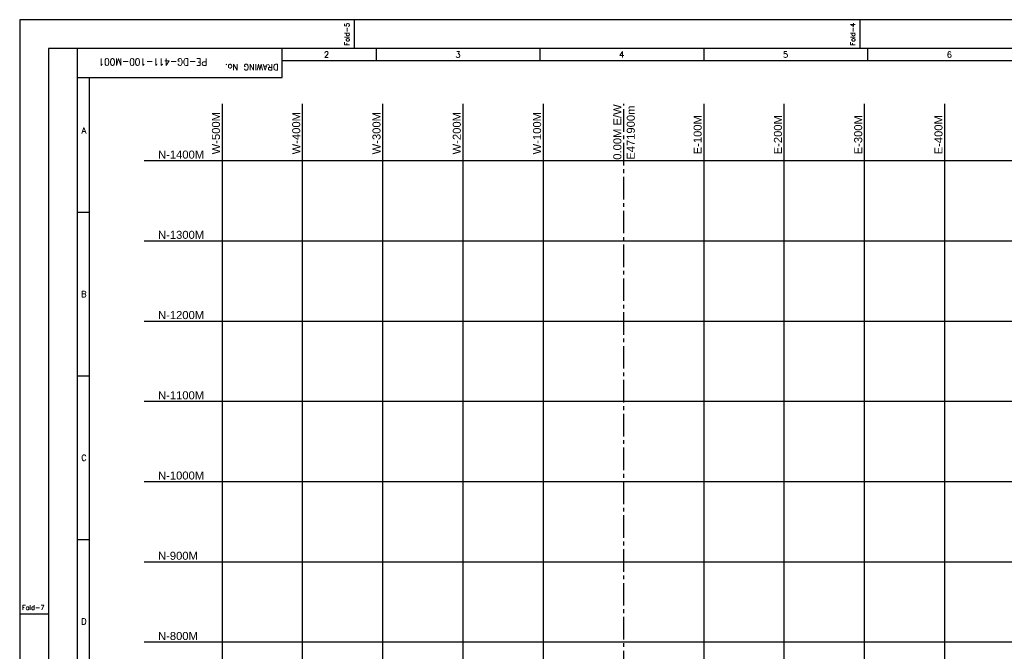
# Model space of a CAD drawing. Header units: inches. Extents: x -8998005 to 170525121, y -30058259 to 1575573.
# Tile 90 of 107: x -752417 to 474034, y 788291 to 1575573. Entities that reach past the tile are written whole.
import ezdxf
from ezdxf.enums import TextEntityAlignment as Align

# ---------------------------------------------------------------- set-up
doc = ezdxf.new("R2010")
doc.units = ezdxf.units.IN
doc.header["$LTSCALE"] = 5
doc.header["$MEASUREMENT"] = 0
doc.linetypes.add('CENTER2', pattern=[1.125, 0.75, -0.125, 0.125, -0.125])
doc.layers.add('CANAL', color=4, linetype='Continuous')
doc.layers.add('Text', color=6, linetype='Continuous')
doc.styles.add('AR', font='arial.ttf')
doc.styles.add('ROMANC', font='romanc')
doc.styles.get("Standard").update_dxf_attribs({"font": 'txt.shx'})

msp = doc.modelspace()

# ---------------------------------------------------------------- linework, layer by layer
for p, q in [((-335417, 1539573), (-335417, 1575573)), ((294583, 1539573), (294583, 1575573)), ((-680417, -911427), (-680417, 1539573)), ((-425417, 1503573), (-425417, 1539573)), ((-308417, 1539573), (-308417, 1524573)), ((-104417, 1539573), (-104417, 1524573)), ((99583, 1539573), (99583, 1524573)), ((303583, 1539573), (303583, 1524573)), ((-425417, 1524583), (2523583, 1524583)), ((-680417, 1503573), (-425417, 1503573)), ((-665417, -896427), (-665417, 1503573)), ((-680417, 1335573), (-665417, 1335573)), ((-680417, 1131573), (-665417, 1131573)), ((-680417, 927573), (-665417, 927573)), ((-716417, 834573), (-752417, 834573))]:
    msp.add_line(p, q)
for points in [[(2814583, 1575573), (-752417, 1575573), (-752417, -947427), (2814583, -947427)], [(2778583, 1539573), (-716417, 1539573), (-716417, -911427), (2778583, -911427)]]:
    msp.add_lwpolyline(points, close=True)
at = {"layer": 'CANAL', "color": 8}
for p, q in [((-500000, -800000), (-500000, 1470819)), ((-400000, -800000), (-400000, 1470819)), ((-300000, -800000), (-300000, 1470819)), ((-200000, -800000), (-200000, 1470819)), ((-100000, -800000), (-100000, 1470819)), ((100000, -800000), (100000, 1470819)), ((200000, -800000), (200000, 1470819)), ((300000, -800000), (300000, 1470819)), ((400000, -800000), (400000, 1470819)), ((-597246, 1400000), (1674255, 1400000)), ((-597246, 1300000), (1674255, 1300000)), ((-597246, 1200000), (1674255, 1200000)), ((-597246, 1100000), (1674255, 1100000)), ((-597246, 1000000), (1674255, 1000000)), ((-597246, 900000), (1664920, 900000)), ((-597246, 800000), (1664920, 800000))]:
    msp.add_line(p, q, dxfattribs=at)
at = {"layer": 'CANAL', "color": 240, "linetype": 'CENTER2', "ltscale": 7500}
msp.add_line((0, -800000), (0, 1470819), dxfattribs=at)

# ---------------------------------------------------------------- texts
for s, height, rotation, p in [('Fold-5', 6000, 90, (-341744, 1543267)), ('Fold-4', 6000, 90, (288256, 1543267)), ('DRAWING No.', 7500, 180, (-430146, 1520075))]:
    msp.add_text(s, height=height, rotation=rotation).set_placement(p)
for s, p in [('2', (-370224, 1532073)), ('3', (-206417, 1532073)), ('4', (-2417, 1532073)), ('5', (201583, 1532073)), ('6', (405583, 1532073)), ('A', (-672349, 1437573)), ('B', (-672349, 1233573)), ('C', (-672349, 1029573)), ('D', (-672349, 825573))]:
    msp.add_text(s, height=7500).set_placement(p, align=Align.MIDDLE)
msp.add_text('Fold-7', height=6000).set_placement((-749723, 839911))
at = {"layer": 'CANAL', "color": 7, "style": 'AR'}
for s, p in [('0.00M E/W', (-2972, 1401000)), ('E471900m', (13767, 1401000)), ('W-500M', (-502972, 1407690)), ('W-400M', (-402972, 1407690)), ('W-300M', (-302972, 1407690)), ('W-200M', (-202972, 1407690)), ('W-100M', (-102972, 1407690)), ('E-100M', (97028, 1407690)), ('E-200M', (197028, 1407690)), ('E-300M', (297028, 1407690)), ('E-400M', (397028, 1407690))]:
    msp.add_text(s, height=10000, rotation=90, dxfattribs=at).set_placement(p)
for s, p in [('N-1400M', (-580128, 1402409)), ('N-1300M', (-580128, 1302409)), ('N-1200M', (-580128, 1202409)), ('N-1100M', (-580128, 1102409)), ('N-1000M', (-580128, 1002409)), ('N-900M', (-580128, 902409)), ('N-800M', (-580128, 802409))]:
    msp.add_text(s, height=10000, dxfattribs=at).set_placement(p)
at = {"layer": 'Text', "style": 'ROMANC', "width": 0.9}
msp.add_text('PE-DG-411-100-M001', height=9000, rotation=180, dxfattribs=at).set_placement((-518744, 1527305))

doc.saveas('drawing.dxf')
